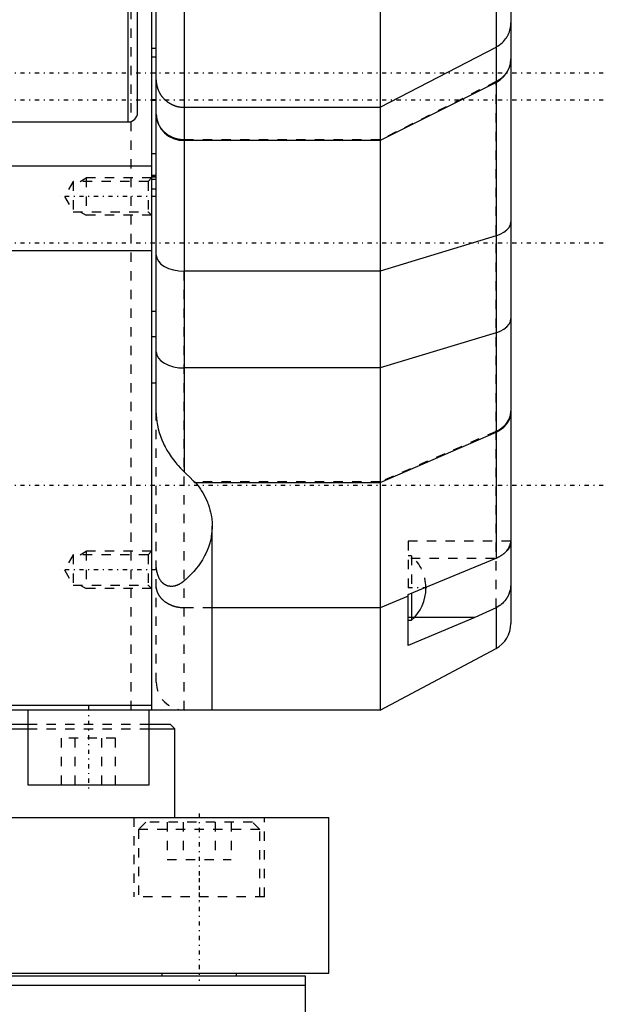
# Model space of a CAD drawing. Extents: x -109 to 109, y -1 to 887.
# Tile 4 of 15: x 46 to 109, y 166 to 272. Entities that reach past the tile are written whole.
import ezdxf

# ---------------------------------------------------------------- set-up
doc = ezdxf.new("R2010")
doc.units = 0
doc.linetypes.add('CENTER', pattern=[1.5, 0.45, -0.5, 0.05, -0.5])
doc.linetypes.add('DASHED', pattern=[2, 1, -1])
for name, color, linetype in [('AM_0', 7, 'CONTINUOUS'), ('AM_3', 7, 'DASHED'), ('AM_7', 7, 'CENTER')]:
    doc.layers.add(name, color=color, linetype=linetype)

msp = doc.modelspace()

# ---------------------------------------------------------------- linework, layer by layer
at = {"layer": 'AM_0', "color": 7, "linetype": 'CONTINUOUS'}
for p, q in [((59, 262), (59, 379.5)), ((85, 378), (85, 198)), ((61, 229.8), (61, 375)), ((99, 368.75), (99, 207.25)), ((58, 261), (58, 318)), ((64, 318), (64, 223.51)), ((97.41, 276.93), (97.41, 214.26)), ((60.5, 273.52), (60.5, 198)), ((85, 262.56), (97.41, 269.01)), ((61, 267.95), (60.5, 267.95)), ((97.41, 265.23), (85, 258.99)), ((64, 262.56), (85, 262.56)), ((-58, 261), (58, 261)), ((85, 258.99), (64, 258.99)), ((61, 257.58), (60.5, 257.58)), ((60.5, 256.27), (-60.5, 256.27)), ((60.5, 255.12), (61, 255.12)), ((97.41, 248.79), (85, 245.01)), ((60.5, 247.19), (-60.5, 247.19)), ((85, 245.01), (64, 245.01)), ((61, 240.7), (60.5, 240.7)), ((97.41, 238.42), (85, 234.64)), ((60.5, 238), (61, 238)), ((85, 234.64), (64, 234.64)), ((61, 233), (60.5, 233)), ((85, 222.36), (97.41, 227.76)), ((65.11, 222.36), (85, 222.36)), ((66.99, 198), (66.99, 217.71)), ((88, 210.37), (97.41, 214.26)), ((88, 210.21), (85, 208.94)), ((88, 204.9), (88, 210.37)), ((88.34, 210.51), (88.34, 207.62)), ((85, 208.94), (66.99, 208.94)), ((97.41, 208.95), (97.41, 204.6)), ((95.15, 207.92), (88, 204.9)), ((95.15, 207.92), (88.66, 207.92)), ((88, 207.62), (88.34, 207.62)), ((85, 198), (97.41, 204.6)), ((60.5, 198.5), (10.43, 198.5)), ((85, 198), (-60.5, 198)), ((47.24, 198), (47.24, 190)), ((60.24, 190), (60.24, 198)), ((2, 196.5), (47.24, 196.5)), ((60.24, 196.5), (62.5, 196.5)), ((63, 196), (62.5, 196.5)), ((2, 196), (47.24, 196)), ((60.26, 196), (63, 196)), ((63, 186.5), (63, 196)), ((47.24, 190), (60.24, 190)), ((-79.5, 186.5), (79.5, 186.5)), ((79.5, 169.8), (79.5, 186.5)), ((-79.5, 169.8), (79.5, 169.8)), ((77, 169.5), (-77, 169.5)), ((61.59, 169.8), (61.59, 169.5)), ((61.59, 169.8), (61.59, 169.5)), ((69.59, 169.5), (69.59, 169.8)), ((77, 145), (77, 169.5)), ((77, 168.5), (-77, 168.5))]:
    msp.add_line(p, q, dxfattribs=at)
for points in [[(97.41, 265.23), (97.86, 265.51), (98.25, 265.86), (98.57, 266.28), (98.81, 266.74), (98.95, 267.23), (99, 267.74)], [(61, 261.83), (61.06, 261.28), (61.23, 260.75), (61.51, 260.26), (61.88, 259.83), (62.33, 259.47), (62.85, 259.21), (63.41, 259.05), (64, 258.99)], [(97.41, 248.79), (97.86, 248.96), (98.25, 249.17), (98.57, 249.42), (98.81, 249.7), (98.95, 250), (99, 250.31)], [(61, 246.73), (61.06, 246.39), (61.23, 246.07), (61.51, 245.77), (61.88, 245.51), (62.33, 245.3), (62.85, 245.14), (63.41, 245.04), (64, 245.01)], [(97.41, 238.42), (97.86, 238.59), (98.25, 238.8), (98.57, 239.05), (98.81, 239.33), (98.95, 239.63), (99, 239.94)], [(61, 236.36), (61.06, 236.02), (61.23, 235.7), (61.51, 235.4), (61.88, 235.14), (62.33, 234.93), (62.85, 234.77), (63.41, 234.67), (64, 234.64)], [(97.41, 227.76), (97.86, 228), (98.25, 228.31), (98.57, 228.67), (98.81, 229.06), (98.95, 229.49), (99, 229.93)]]:
    msp.add_lwpolyline(points, dxfattribs=at)
for points in [[(97.41, 269.01, 0), (97.49, 269.06, 0), (97.64, 269.15, 0), (97.79, 269.25, 0), (97.86, 269.3, 0), (97.93, 269.36, 0), (98.07, 269.48, 0), (98.19, 269.6, 0), (98.31, 269.74, 0), (98.42, 269.88, 0), (98.52, 270.02, 0), (98.57, 270.1, 0), (98.62, 270.17, 0), (98.7, 270.33, 0), (98.77, 270.49, 0), (98.84, 270.66, 0), (98.89, 270.82, 0), (98.93, 271, 0), (98.95, 271.08, 0), (98.97, 271.17, 0), (98.99, 271.34, 0), (99, 271.52, 0), (99, 271.61, 0)], [(61, 265.49, 0), (61, 265.47, 0), (61, 265.43, 0), (61, 265.39, 0), (61, 265.37, 0), (61, 265.35, 0), (61.01, 265.3, 0), (61.01, 265.26, 0), (61.01, 265.22, 0), (61.02, 265.18, 0), (61.02, 265.13, 0), (61.03, 265.11, 0), (61.03, 265.09, 0), (61.03, 265.05, 0), (61.04, 265.01, 0), (61.05, 264.97, 0), (61.06, 264.92, 0), (61.07, 264.88, 0), (61.07, 264.86, 0), (61.08, 264.84, 0), (61.09, 264.8, 0), (61.1, 264.76, 0), (61.1, 264.74, 0), (61.11, 264.72, 0), (61.12, 264.68, 0), (61.13, 264.64, 0), (61.14, 264.61, 0), (61.14, 264.59, 0), (61.16, 264.55, 0), (61.17, 264.51, 0), (61.19, 264.47, 0), (61.2, 264.43, 0), (61.22, 264.39, 0), (61.23, 264.37, 0), (61.24, 264.35, 0), (61.25, 264.32, 0), (61.27, 264.28, 0), (61.29, 264.24, 0), (61.31, 264.2, 0), (61.33, 264.16, 0), (61.34, 264.14, 0), (61.35, 264.12, 0), (61.37, 264.09, 0), (61.39, 264.05, 0), (61.41, 264.01, 0), (61.43, 263.98, 0), (61.46, 263.94, 0), (61.47, 263.92, 0), (61.48, 263.9, 0), (61.5, 263.87, 0), (61.53, 263.83, 0), (61.55, 263.8, 0), (61.58, 263.76, 0), (61.6, 263.73, 0), (61.62, 263.71, 0), (61.63, 263.7, 0), (61.66, 263.66, 0), (61.69, 263.63, 0), (61.71, 263.6, 0), (61.74, 263.56, 0), (61.77, 263.53, 0), (61.79, 263.52, 0), (61.8, 263.5, 0), (61.83, 263.47, 0), (61.86, 263.44, 0), (61.88, 263.42, 0), (61.89, 263.41, 0), (61.92, 263.38, 0), (61.95, 263.35, 0), (61.97, 263.33, 0), (61.99, 263.32, 0), (62.02, 263.29, 0), (62.05, 263.26, 0), (62.09, 263.24, 0), (62.12, 263.21, 0), (62.15, 263.18, 0), (62.17, 263.17, 0), (62.19, 263.16, 0), (62.22, 263.13, 0), (62.26, 263.11, 0), (62.29, 263.08, 0), (62.33, 263.06, 0), (62.37, 263.03, 0), (62.39, 263.02, 0), (62.4, 263.01, 0), (62.44, 262.99, 0), (62.48, 262.97, 0), (62.52, 262.95, 0), (62.55, 262.93, 0), (62.59, 262.91, 0), (62.61, 262.9, 0), (62.63, 262.89, 0), (62.67, 262.87, 0), (62.71, 262.85, 0), (62.75, 262.83, 0), (62.79, 262.81, 0), (62.83, 262.79, 0), (62.85, 262.79, 0), (62.87, 262.78, 0), (62.91, 262.76, 0), (62.95, 262.75, 0), (62.99, 262.73, 0), (63.03, 262.72, 0), (63.08, 262.71, 0), (63.1, 262.7, 0), (63.12, 262.69, 0), (63.16, 262.68, 0), (63.2, 262.67, 0), (63.22, 262.66, 0), (63.24, 262.66, 0), (63.29, 262.65, 0), (63.33, 262.64, 0), (63.35, 262.63, 0), (63.37, 262.63, 0), (63.41, 262.62, 0), (63.46, 262.61, 0), (63.5, 262.6, 0), (63.54, 262.6, 0), (63.59, 262.59, 0), (63.61, 262.59, 0), (63.63, 262.59, 0), (63.67, 262.58, 0), (63.72, 262.58, 0), (63.76, 262.57, 0), (63.8, 262.57, 0), (63.85, 262.57, 0), (63.87, 262.57, 0), (63.89, 262.56, 0), (63.93, 262.56, 0), (63.98, 262.56, 0), (64, 262.56, 0)], [(61, 229.8, 0), (61, 229.63, 0), (61.02, 229.26, 0), (61.07, 228.89, 0), (61.1, 228.7, 0), (61.13, 228.5, 0), (61.22, 228.11, 0), (61.32, 227.72, 0), (61.45, 227.33, 0), (61.6, 226.95, 0), (61.77, 226.56, 0), (61.86, 226.37, 0), (61.95, 226.19, 0), (62.15, 225.82, 0), (62.37, 225.46, 0), (62.6, 225.12, 0), (62.84, 224.79, 0), (63.09, 224.47, 0), (63.21, 224.32, 0), (63.34, 224.18, 0), (63.6, 223.9, 0), (63.87, 223.63, 0), (64, 223.51, 0)], [(64, 223.51, 0), (64.2, 223.31, 0), (64.59, 222.93, 0), (64.94, 222.55, 0), (65.11, 222.36, 0)], [(65.21, 222.36, 0), (65.3, 222.24, 0), (65.49, 222, 0), (65.66, 221.76, 0), (65.74, 221.64, 0), (65.82, 221.52, 0), (65.98, 221.27, 0), (66.12, 221.02, 0), (66.25, 220.76, 0), (66.37, 220.51, 0), (66.49, 220.25, 0), (66.54, 220.12, 0), (66.59, 219.99, 0), (66.67, 219.72, 0), (66.75, 219.46, 0), (66.82, 219.19, 0), (66.88, 218.92, 0), (66.92, 218.66, 0), (66.94, 218.52, 0), (66.95, 218.39, 0), (66.98, 218.12, 0), (66.99, 217.85, 0), (66.99, 217.71, 0)], [(99, 216.34, 0), (99, 216.29, 0), (98.99, 216.19, 0), (98.99, 216.1, 0), (98.98, 216.05, 0), (98.97, 216, 0), (98.95, 215.91, 0), (98.93, 215.82, 0), (98.9, 215.73, 0), (98.87, 215.63, 0), (98.83, 215.54, 0), (98.81, 215.5, 0), (98.79, 215.45, 0), (98.74, 215.37, 0), (98.69, 215.28, 0), (98.64, 215.2, 0), (98.58, 215.11, 0), (98.52, 215.03, 0), (98.49, 214.99, 0), (98.45, 214.96, 0), (98.38, 214.88, 0), (98.31, 214.8, 0), (98.27, 214.77, 0)], [(98.27, 214.77, 0), (98.31, 214.8, 0), (98.39, 214.87, 0), (98.46, 214.93, 0), (98.5, 214.97, 0), (98.53, 215, 0), (98.6, 215.07, 0), (98.66, 215.13, 0), (98.71, 215.2, 0), (98.76, 215.26, 0), (98.81, 215.33, 0), (98.83, 215.36, 0), (98.85, 215.39, 0), (98.88, 215.45, 0), (98.91, 215.51, 0), (98.94, 215.56, 0), (98.96, 215.62, 0), (98.98, 215.67, 0), (98.98, 215.69, 0), (98.99, 215.72, 0), (99, 215.76, 0), (99, 215.81, 0), (99, 215.83, 0)], [(97.41, 214.26, 0), (97.44, 214.28, 0), (97.49, 214.3, 0), (97.54, 214.32, 0), (97.57, 214.34, 0), (97.6, 214.35, 0), (97.65, 214.37, 0), (97.7, 214.4, 0), (97.75, 214.43, 0), (97.8, 214.45, 0), (97.85, 214.48, 0), (97.87, 214.5, 0), (97.9, 214.51, 0), (97.94, 214.54, 0), (97.99, 214.57, 0), (98.04, 214.6, 0), (98.08, 214.63, 0), (98.13, 214.66, 0), (98.15, 214.67, 0), (98.17, 214.69, 0), (98.21, 214.72, 0), (98.25, 214.75, 0), (98.27, 214.77, 0)], [(99, 211.69, 0), (99, 211.6, 0), (98.99, 211.41, 0), (98.97, 211.22, 0), (98.96, 211.13, 0), (98.95, 211.03, 0), (98.91, 210.85, 0), (98.86, 210.67, 0), (98.83, 210.56, 0), (98.82, 210.53, 0), (98.81, 210.5, 0), (98.8, 210.49, 0), (98.8, 210.47, 0), (98.78, 210.44, 0), (98.77, 210.41, 0), (98.76, 210.38, 0), (98.75, 210.36, 0), (98.74, 210.33, 0), (98.73, 210.31, 0), (98.72, 210.3, 0), (98.71, 210.27, 0), (98.7, 210.24, 0), (98.69, 210.21, 0), (98.67, 210.19, 0), (98.66, 210.16, 0), (98.65, 210.14, 0), (98.64, 210.13, 0), (98.63, 210.1, 0), (98.61, 210.08, 0), (98.61, 210.06, 0), (98.6, 210.05, 0), (98.58, 210.02, 0), (98.57, 210, 0), (98.56, 209.98, 0), (98.55, 209.97, 0), (98.54, 209.94, 0), (98.52, 209.92, 0), (98.46, 209.83, 0), (98.35, 209.68, 0), (98.22, 209.54, 0), (98.09, 209.41, 0), (97.95, 209.29, 0), (97.88, 209.24, 0), (97.81, 209.18, 0), (97.65, 209.08, 0), (97.49, 208.99, 0), (97.41, 208.95, 0)], [(97.41, 208.95, 0), (97.04, 208.77, 0), (96.3, 208.43, 0), (95.53, 208.09, 0), (95.15, 207.92, 0)]]:
    msp.add_polyline3d(points, dxfattribs=at)
for centre, radius, start, end in [((58, 262), 1, 270, 0), ((85.3, 211.07), 4.6, 311.3662, 359.9713), ((85.3, 211.07), 4.6, 0.0287, 1.0954), ((96, 207.25), 3, 298, 0)]:
    msp.add_arc(centre, radius, start, end, dxfattribs=at)
at = {"layer": 'AM_3', "color": 6, "linetype": 'DASHED'}
for p, q in [((58.31, 198), (58.31, 285.62)), ((61, 268.85), (60.5, 268.85)), ((61, 266.21), (60.5, 266.21)), ((97.41, 265.32), (85, 259.07)), ((97.41, 208.95), (97.41, 265.23)), ((60.5, 263.4), (61, 263.4)), ((60.5, 263.31), (61, 263.31)), ((85, 259.07), (64, 259.07)), ((60.5, 255.31), (61, 255.31)), ((52.1, 254.62), (51.16, 253)), ((60.12, 254.62), (52.1, 254.62)), ((52.1, 254.62), (52.1, 251.38)), ((52.84, 254.62), (53.5, 255)), ((60.5, 255), (53.5, 255)), ((53.5, 255), (53.5, 251)), ((60.5, 255), (60.12, 254.62)), ((60.12, 254.62), (60.12, 251.38)), ((61, 255.2), (60.5, 255.2)), ((61, 254.82), (60.5, 254.82)), ((60.5, 253.82), (61, 253.82)), ((51.16, 253), (52.1, 251.38)), ((52.1, 251.38), (60.12, 251.38)), ((52.84, 251.38), (53.5, 251)), ((60.12, 251.38), (60.5, 251)), ((60.5, 251), (53.5, 251)), ((64, 198), (64, 245.01)), ((61, 201), (61, 229.8)), ((97.41, 227.84), (85, 222.44)), ((65.11, 222.36), (65.14, 222.44)), ((85, 222.44), (65.14, 222.44)), ((65.14, 222.44), (65.21, 222.36)), ((99, 216.07), (88, 216.07)), ((88, 216.07), (88, 210.37)), ((52.1, 214.62), (51.16, 213)), ((60.12, 214.62), (52.1, 214.62)), ((52.1, 214.62), (52.1, 211.38)), ((52.84, 214.62), (53.5, 215)), ((60.5, 215), (53.5, 215)), ((53.5, 215), (53.5, 211)), ((60.5, 215), (60.12, 214.62)), ((60.12, 214.62), (60.12, 211.38)), ((88.34, 214.52), (88, 214.52)), ((97.29, 214.22), (88, 214.22)), ((88.34, 214.52), (88.34, 210.51)), ((51.16, 213), (52.1, 211.38)), ((52.1, 211.38), (60.12, 211.38)), ((52.84, 211.38), (53.5, 211)), ((60.5, 211), (53.5, 211)), ((60.12, 211.38), (60.5, 211)), ((66.99, 208.94), (64, 208.94)), ((88.66, 207.92), (88, 207.92)), ((47.24, 196.5), (60.24, 196.5)), ((47.24, 196), (60.26, 196)), ((50.85, 190), (50.85, 195)), ((56.63, 195), (50.85, 195)), ((52.3, 190), (52.3, 195)), ((55.18, 190), (55.18, 195)), ((56.63, 190), (56.63, 195)), ((58.6, 186.5), (58.6, 178)), ((58.6, 186.5), (58.6, 178)), ((59.9, 186), (59.1, 185.2)), ((59.9, 186), (59.1, 185.2)), ((71.3, 186), (59.9, 186)), ((62.17, 186), (62.17, 182)), ((62.17, 186), (62.17, 182)), ((63.88, 186), (63.88, 182)), ((63.89, 186), (63.89, 182)), ((67.31, 186), (67.31, 182)), ((67.31, 186), (67.31, 182)), ((69.03, 186), (69.03, 182)), ((69.03, 186), (69.03, 182)), ((72.1, 185.2), (71.3, 186)), ((72.1, 185.2), (71.3, 186)), ((72.6, 178), (72.6, 186.5)), ((72.6, 178), (72.6, 186.5)), ((59.1, 185.2), (59.1, 178)), ((59.1, 185.2), (59.1, 178)), ((72.1, 185.2), (59.1, 185.2)), ((72.1, 178), (72.1, 185.2)), ((72.1, 178), (72.1, 185.2)), ((62.17, 182), (69.03, 182)), ((72.6, 178), (58.6, 178)), ((69.59, 169.5), (69.59, 169.8))]:
    msp.add_line(p, q, dxfattribs=at)
msp.add_lwpolyline([(97.41, 227.84), (97.86, 228.09), (98.25, 228.39), (98.57, 228.75), (98.81, 229.15), (98.95, 229.57), (99, 230.01)], dxfattribs=at)
for points in [[(99, 267.82, 0), (99, 267.74, 0), (98.99, 267.57, 0), (98.97, 267.4, 0), (98.95, 267.32, 0), (98.93, 267.23, 0), (98.89, 267.06, 0), (98.84, 266.9, 0), (98.77, 266.74, 0), (98.7, 266.59, 0), (98.62, 266.44, 0), (98.58, 266.37, 0), (98.53, 266.29, 0), (98.42, 266.15, 0), (98.31, 266.01, 0), (98.19, 265.88, 0), (98.07, 265.77, 0), (97.94, 265.66, 0), (97.87, 265.6, 0), (97.8, 265.55, 0), (97.65, 265.45, 0), (97.49, 265.36, 0), (97.41, 265.32, 0)], [(64, 259.07, 0), (63.98, 259.07, 0), (63.94, 259.07, 0), (63.9, 259.07, 0), (63.87, 259.07, 0), (63.85, 259.07, 0), (63.81, 259.07, 0), (63.77, 259.08, 0), (63.72, 259.08, 0), (63.68, 259.08, 0), (63.64, 259.09, 0), (63.61, 259.09, 0), (63.59, 259.1, 0), (63.55, 259.1, 0), (63.5, 259.11, 0), (63.46, 259.12, 0), (63.41, 259.12, 0), (63.37, 259.13, 0), (63.35, 259.14, 0), (63.33, 259.14, 0), (63.28, 259.15, 0), (63.24, 259.16, 0), (63.22, 259.17, 0), (63.2, 259.17, 0), (63.15, 259.18, 0), (63.11, 259.2, 0), (63.09, 259.2, 0), (63.07, 259.21, 0), (63.03, 259.22, 0), (62.99, 259.23, 0), (62.95, 259.25, 0), (62.91, 259.26, 0), (62.87, 259.28, 0), (62.85, 259.29, 0), (62.83, 259.29, 0), (62.79, 259.31, 0), (62.76, 259.32, 0), (62.72, 259.34, 0), (62.68, 259.36, 0), (62.64, 259.38, 0), (62.62, 259.39, 0), (62.6, 259.4, 0), (62.56, 259.42, 0), (62.52, 259.44, 0), (62.48, 259.46, 0), (62.45, 259.48, 0), (62.41, 259.5, 0), (62.39, 259.51, 0), (62.37, 259.52, 0), (62.33, 259.55, 0), (62.3, 259.57, 0), (62.26, 259.6, 0), (62.22, 259.62, 0), (62.19, 259.65, 0), (62.17, 259.66, 0), (62.15, 259.67, 0), (62.12, 259.7, 0), (62.08, 259.72, 0), (62.05, 259.75, 0), (62.02, 259.78, 0), (61.98, 259.81, 0), (61.97, 259.82, 0), (61.95, 259.83, 0), (61.92, 259.86, 0), (61.89, 259.89, 0), (61.88, 259.9, 0), (61.86, 259.92, 0), (61.83, 259.94, 0), (61.81, 259.97, 0), (61.79, 259.99, 0), (61.78, 260, 0), (61.75, 260.03, 0), (61.72, 260.06, 0), (61.69, 260.1, 0), (61.66, 260.13, 0), (61.64, 260.16, 0), (61.62, 260.18, 0), (61.61, 260.19, 0), (61.58, 260.23, 0), (61.56, 260.26, 0), (61.53, 260.3, 0), (61.51, 260.33, 0), (61.48, 260.37, 0), (61.47, 260.39, 0), (61.46, 260.4, 0), (61.43, 260.44, 0), (61.41, 260.48, 0), (61.39, 260.51, 0), (61.37, 260.55, 0), (61.35, 260.59, 0), (61.34, 260.6, 0), (61.33, 260.62, 0), (61.31, 260.66, 0), (61.29, 260.7, 0), (61.27, 260.73, 0), (61.25, 260.77, 0), (61.24, 260.81, 0), (61.23, 260.82, 0), (61.22, 260.84, 0), (61.2, 260.88, 0), (61.19, 260.92, 0), (61.18, 260.95, 0), (61.16, 260.99, 0), (61.15, 261.03, 0), (61.14, 261.05, 0), (61.13, 261.07, 0), (61.12, 261.11, 0), (61.11, 261.15, 0), (61.1, 261.17, 0), (61.1, 261.19, 0), (61.09, 261.23, 0), (61.08, 261.27, 0), (61.07, 261.29, 0), (61.07, 261.31, 0), (61.06, 261.36, 0), (61.05, 261.4, 0), (61.04, 261.44, 0), (61.03, 261.48, 0), (61.03, 261.52, 0), (61.02, 261.54, 0), (61.02, 261.56, 0), (61.02, 261.61, 0), (61.01, 261.65, 0), (61.01, 261.69, 0), (61.01, 261.73, 0), (61, 261.77, 0), (61, 261.79, 0), (61, 261.81, 0), (61, 261.85, 0), (61, 261.89, 0), (61, 261.91, 0)], [(66.99, 217.71, 0), (66.99, 217.53, 0), (66.97, 217.18, 0), (66.93, 216.83, 0), (66.9, 216.65, 0), (66.87, 216.48, 0), (66.8, 216.13, 0), (66.7, 215.78, 0), (66.59, 215.44, 0), (66.45, 215.1, 0), (66.3, 214.76, 0), (66.22, 214.59, 0), (66.13, 214.43, 0), (65.95, 214.1, 0), (65.74, 213.78, 0), (65.52, 213.46, 0), (65.28, 213.15, 0), (65.02, 212.85, 0), (64.89, 212.7, 0), (64.75, 212.55, 0), (64.46, 212.26, 0), (64.16, 211.98, 0), (64, 211.84, 0)], [(64, 211.84, 0), (63.91, 211.77, 0), (63.73, 211.63, 0), (63.54, 211.51, 0), (63.45, 211.46, 0), (63.43, 211.45, 0), (63.4, 211.43, 0), (63.36, 211.42, 0), (63.34, 211.41, 0), (63.33, 211.4, 0), (63.29, 211.38, 0), (63.26, 211.37, 0), (63.22, 211.35, 0), (63.18, 211.34, 0), (63.15, 211.33, 0), (63.13, 211.32, 0), (63.11, 211.32, 0), (63.07, 211.3, 0), (63.04, 211.29, 0), (63, 211.28, 0), (62.96, 211.27, 0), (62.92, 211.27, 0), (62.9, 211.26, 0), (62.88, 211.26, 0), (62.84, 211.25, 0), (62.8, 211.25, 0), (62.76, 211.24, 0), (62.72, 211.24, 0), (62.69, 211.24, 0), (62.67, 211.24, 0), (62.65, 211.24, 0), (62.61, 211.24, 0), (62.57, 211.24, 0), (62.53, 211.24, 0), (62.49, 211.24, 0), (62.45, 211.25, 0), (62.43, 211.25, 0), (62.41, 211.25, 0), (62.37, 211.26, 0), (62.33, 211.27, 0), (62.3, 211.27, 0), (62.26, 211.28, 0), (62.22, 211.3, 0), (62.2, 211.3, 0), (62.18, 211.31, 0), (62.14, 211.32, 0), (62.1, 211.34, 0), (62.08, 211.35, 0), (62.06, 211.36, 0), (62.02, 211.38, 0), (61.98, 211.4, 0), (61.96, 211.41, 0), (61.94, 211.42, 0), (61.9, 211.44, 0), (61.87, 211.47, 0), (61.83, 211.5, 0), (61.79, 211.52, 0), (61.76, 211.55, 0), (61.74, 211.57, 0), (61.73, 211.58, 0), (61.69, 211.61, 0), (61.66, 211.64, 0), (61.63, 211.67, 0), (61.6, 211.71, 0), (61.57, 211.74, 0), (61.55, 211.76, 0), (61.54, 211.78, 0), (61.51, 211.81, 0), (61.48, 211.85, 0), (61.46, 211.89, 0), (61.43, 211.93, 0), (61.4, 211.97, 0), (61.39, 211.99, 0), (61.38, 212.01, 0), (61.36, 212.05, 0), (61.33, 212.09, 0), (61.31, 212.14, 0), (61.29, 212.18, 0), (61.27, 212.23, 0), (61.26, 212.25, 0), (61.25, 212.27, 0), (61.23, 212.32, 0), (61.21, 212.37, 0), (61.19, 212.41, 0), (61.17, 212.46, 0), (61.16, 212.51, 0), (61.15, 212.54, 0), (61.14, 212.56, 0), (61.13, 212.61, 0), (61.12, 212.66, 0), (61.11, 212.69, 0), (61.1, 212.71, 0), (61.09, 212.76, 0), (61.08, 212.81, 0), (61.07, 212.84, 0), (61.07, 212.86, 0), (61.06, 212.92, 0), (61.05, 212.97, 0), (61.04, 213.02, 0), (61.03, 213.07, 0), (61.03, 213.12, 0), (61.03, 213.15, 0), (61.02, 213.17, 0), (61.02, 213.23, 0), (61.01, 213.28, 0), (61.01, 213.33, 0), (61.01, 213.38, 0), (61, 213.43, 0), (61, 213.46, 0), (61, 213.48, 0), (61, 213.54, 0), (61, 213.59, 0), (61, 213.61, 0)], [(64, 208.94, 0), (63.98, 208.94, 0), (63.93, 208.94, 0), (63.89, 208.94, 0), (63.87, 208.94, 0), (63.85, 208.94, 0), (63.8, 208.94, 0), (63.76, 208.94, 0), (63.72, 208.95, 0), (63.67, 208.95, 0), (63.63, 208.96, 0), (63.61, 208.96, 0), (63.59, 208.96, 0), (63.54, 208.97, 0), (63.5, 208.97, 0), (63.46, 208.98, 0), (63.41, 208.98, 0), (63.37, 208.99, 0), (63.35, 208.99, 0), (63.33, 209, 0), (63.29, 209.01, 0), (63.24, 209.01, 0), (63.22, 209.02, 0), (63.2, 209.02, 0), (63.16, 209.03, 0), (63.12, 209.04, 0), (63.1, 209.05, 0), (63.08, 209.05, 0), (63.04, 209.06, 0), (62.99, 209.08, 0), (62.95, 209.09, 0), (62.91, 209.1, 0), (62.87, 209.11, 0), (62.85, 209.12, 0), (62.83, 209.13, 0), (62.79, 209.14, 0), (62.75, 209.16, 0), (62.71, 209.17, 0), (62.67, 209.19, 0), (62.63, 209.2, 0), (62.61, 209.21, 0), (62.59, 209.22, 0), (62.56, 209.23, 0), (62.52, 209.25, 0), (62.48, 209.27, 0), (62.44, 209.29, 0), (62.41, 209.3, 0), (62.39, 209.31, 0), (62.37, 209.32, 0), (62.33, 209.34, 0), (62.3, 209.36, 0), (62.26, 209.38, 0), (62.23, 209.4, 0), (62.19, 209.42, 0), (62.17, 209.43, 0), (62.16, 209.44, 0), (62.12, 209.47, 0), (62.09, 209.49, 0), (62.05, 209.51, 0), (62.02, 209.53, 0), (61.99, 209.56, 0), (61.97, 209.57, 0), (61.96, 209.58, 0), (61.93, 209.6, 0), (61.89, 209.63, 0), (61.88, 209.64, 0), (61.86, 209.65, 0), (61.83, 209.68, 0), (61.8, 209.7, 0), (61.79, 209.72, 0), (61.77, 209.73, 0), (61.74, 209.76, 0), (61.72, 209.78, 0), (61.69, 209.81, 0), (61.66, 209.84, 0), (61.63, 209.86, 0), (61.62, 209.88, 0), (61.61, 209.89, 0), (61.58, 209.92, 0), (61.55, 209.95, 0), (61.53, 209.98, 0), (61.51, 210.01, 0), (61.48, 210.03, 0), (61.47, 210.05, 0), (61.46, 210.06, 0), (61.44, 210.09, 0), (61.41, 210.12, 0), (61.39, 210.15, 0), (61.37, 210.18, 0), (61.35, 210.21, 0), (61.34, 210.23, 0), (61.33, 210.25, 0), (61.31, 210.28, 0), (61.29, 210.31, 0), (61.27, 210.34, 0), (61.25, 210.37, 0), (61.24, 210.4, 0), (61.23, 210.42, 0), (61.22, 210.44, 0), (61.2, 210.47, 0), (61.19, 210.5, 0), (61.17, 210.53, 0), (61.16, 210.57, 0), (61.15, 210.6, 0), (61.14, 210.62, 0), (61.13, 210.63, 0), (61.12, 210.67, 0), (61.11, 210.7, 0), (61.1, 210.72, 0), (61.1, 210.74, 0), (61.09, 210.77, 0), (61.08, 210.8, 0), (61.07, 210.82, 0), (61.07, 210.84, 0), (61.06, 210.87, 0), (61.05, 210.91, 0), (61.04, 210.94, 0), (61.03, 210.97, 0), (61.03, 211.01, 0), (61.03, 211.03, 0), (61.02, 211.04, 0), (61.02, 211.08, 0), (61.01, 211.11, 0), (61.01, 211.15, 0), (61.01, 211.18, 0), (61, 211.22, 0), (61, 211.23, 0), (61, 211.25, 0), (61, 211.29, 0), (61, 211.32, 0), (61, 211.34, 0)]]:
    msp.add_polyline3d(points, dxfattribs=at)
for centre, radius, start, end in [((85.3, 211.07), 4.6, 1.0954, 48.6338), ((64, 201), 3, 180, 270)]:
    msp.add_arc(centre, radius, start, end, dxfattribs=at)
at = {"layer": 'AM_7', "color": 4, "linetype": 'CENTER'}
for p, q in [((108.9, 266.21), (-108.9, 266.21)), ((108.9, 263.31), (-108.9, 263.31)), ((60.97, 253), (50.7, 253)), ((108.9, 248), (-108.9, 248)), ((108.9, 222.06), (-108.9, 222.06)), ((60.97, 213), (50.7, 213)), ((90, 211.07), (87.9, 211.07)), ((53.74, 198.4), (53.74, 189.6)), ((65.6, 186.93), (65.6, 177.57)), ((65.6, 186.93), (65.6, 177.57)), ((65.59, 180), (65.59, 169)), ((65.59, 180), (65.59, 169))]:
    msp.add_line(p, q, dxfattribs=at)

doc.saveas('drawing.dxf')
